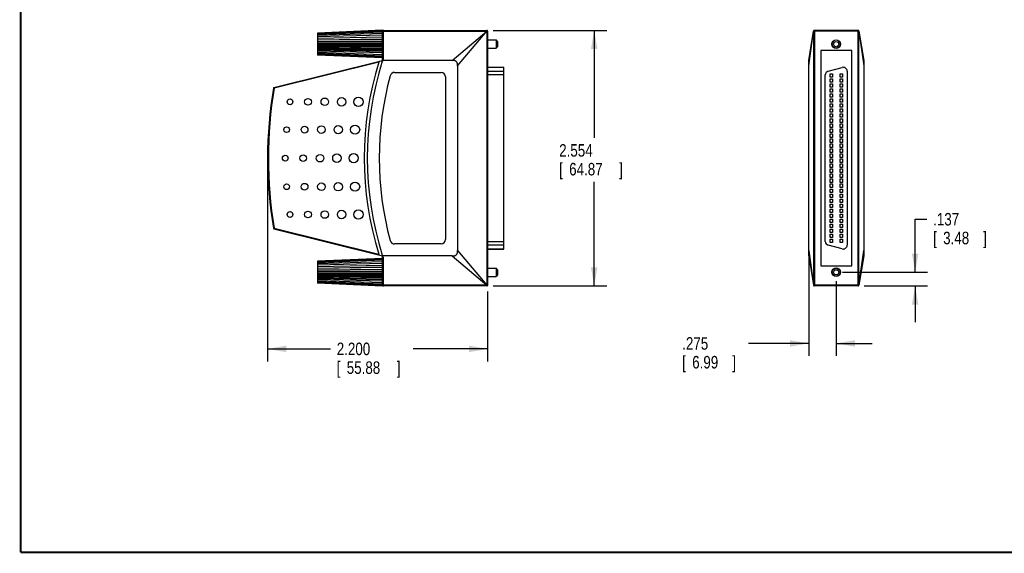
# Model space of a CAD drawing. Header units: inches. Extents: x 0.2 to 16.8, y 0.1 to 10.8.
# Tile 1 of 10: x 0.2 to 10.1, y 0.2 to 5.6. Entities that reach past the tile are written whole.
import ezdxf

# ---------------------------------------------------------------- set-up
doc = ezdxf.new("R2010")
doc.units = ezdxf.units.IN
doc.header["$LTSCALE"] = 0.935
doc.header["$MEASUREMENT"] = 0
doc.layers.get('0').update_dxf_attribs({"linetype": 'CONTINUOUS'})
doc.layers.add('DIMENSIONS', color=7, linetype='CONTINUOUS')
doc.styles.get("Standard").update_dxf_attribs({"font": 'txt', "width": 0.8})
doc.dimstyles.new('DIMSTYLE_1', dxfattribs={"dimtxt": 0.125, "dimasz": 0.1875, "dimexe": 0.18, "dimexo": 0.0625, "dimgap": 0.09, "dimtad": 0, "dimtih": 1, "dimtoh": 1, "dimdec": 3, "dimzin": 4, "dimdsep": 46, "dimtxsty": 'STANDARD', "dimblk": '_FILLED', "dimblk1": '_FILLED', "dimblk2": '_FILLED', "dimcen": 0.09, "dimadec": 0, "dimazin": 0, "dimtp": 0.01, "dimtm": 0.01, "dimtfac": 1, "dimtdec": 3, "dimtofl": 0, "dimtmove": 0, "dimatfit": 3, "dimldrblk": '_FILLED', "dimfxl": 1, "dimtolj": 1, "dimtzin": 4, "dimarcsym": 0})

# ---------------------------------------------------------------- blocks, each defined once
blk = doc.blocks.new('_FILLED')
at = {"color": 0, "linetype": 'BYBLOCK'}
blk.add_solid([(0, 0), (-1, 0.174), (-1, -0.174)], dxfattribs=at)
blk = doc.blocks.new('*D1')
at = {"layer": 'DIMENSIONS', "color": 2, "linetype": 'CONTINUOUS'}
for p, q in [((4.972, 5.473), (6.1073, 5.473)), ((5.9823, 5.473), (5.9823, 4.3986)), ((5.9823, 2.919), (5.9823, 3.9611)), ((4.972, 2.919), (6.1073, 2.919))]:
    blk.add_line(p, q, dxfattribs=at)
at = {"layer": 'DIMENSIONS', "color": 2, "linetype": 'CONTINUOUS', "xscale": 0.1875, "yscale": 0.1875, "zscale": 0.1875}
for p, rotation in [((5.9823, 5.473), 90), ((5.9823, 2.919), 270)]:
    blk.add_blockref('_FILLED', p, dxfattribs=dict(at, rotation=rotation))
at = {"layer": 'DIMENSIONS', "color": 2, "linetype": 'CONTINUOUS', "width": 0.8}
for s, p in [('2.554', (5.6323, 4.2111)), ('[', (5.6323, 4.0236)), ('64.87', (5.7323, 4.0236)), (']', (6.2323, 4.0236))]:
    blk.add_text(s, height=0.125, dxfattribs=at).set_placement(p)
blk = doc.blocks.new('*D2')
at = {"layer": 'DIMENSIONS', "color": 2, "linetype": 'CONTINUOUS'}
for p, q in [((2.7175, 4.1335), (2.7175, 2.1658)), ((4.9175, 2.8645), (4.9175, 2.1658)), ((2.7175, 2.2908), (3.3465, 2.2908)), ((4.9175, 2.2908), (4.1715, 2.2908))]:
    blk.add_line(p, q, dxfattribs=at)
at = {"layer": 'DIMENSIONS', "color": 2, "linetype": 'CONTINUOUS', "xscale": 0.1875, "yscale": 0.1875, "zscale": 0.1875, "rotation": 180}
blk.add_blockref('_FILLED', (2.7175, 2.2908), dxfattribs=at)
at = {"layer": 'DIMENSIONS', "color": 2, "linetype": 'CONTINUOUS', "xscale": 0.1875, "yscale": 0.1875, "zscale": 0.1875}
blk.add_blockref('_FILLED', (4.9175, 2.2908), dxfattribs=at)
at = {"layer": 'DIMENSIONS', "color": 2, "linetype": 'CONTINUOUS', "width": 0.8}
for s, p in [('2.200', (3.409, 2.2283)), ('[', (3.409, 2.0408)), ('55.88', (3.509, 2.0408)), (']', (4.009, 2.0408))]:
    blk.add_text(s, height=0.125, dxfattribs=at).set_placement(p)
blk = doc.blocks.new('*D3')
at = {"layer": 'DIMENSIONS', "color": 2, "linetype": 'CONTINUOUS'}
for p, q in [((8.1264, 3.2102), (8.1264, 2.2202)), ((8.4014, 2.9676), (8.4014, 2.2202)), ((8.1264, 2.3452), (7.5245, 2.3452)), ((8.4014, 2.3452), (8.7614, 2.3452))]:
    blk.add_line(p, q, dxfattribs=at)
at = {"layer": 'DIMENSIONS', "color": 2, "linetype": 'CONTINUOUS', "xscale": 0.1875, "yscale": 0.1875, "zscale": 0.1875}
blk.add_blockref('_FILLED', (8.1264, 2.3452), dxfattribs=at)
at = {"layer": 'DIMENSIONS', "color": 2, "linetype": 'CONTINUOUS', "xscale": 0.1875, "yscale": 0.1875, "zscale": 0.1875, "rotation": 180}
blk.add_blockref('_FILLED', (8.4014, 2.3452), dxfattribs=at)
at = {"layer": 'DIMENSIONS', "color": 2, "linetype": 'CONTINUOUS', "width": 0.8}
for s, p in [('.275', (6.862, 2.2827)), ('[', (6.862, 2.0952)), ('6.99', (6.962, 2.0952)), (']', (7.362, 2.0952))]:
    blk.add_text(s, height=0.125, dxfattribs=at).set_placement(p)
blk = doc.blocks.new('*D4')
at = {"layer": 'DIMENSIONS', "color": 2, "linetype": 'CONTINUOUS'}
for p, q in [((9.1903, 3.0561), (9.1903, 3.5861)), ((9.1903, 3.5861), (9.3078, 3.5861)), ((8.4639, 3.0561), (9.3153, 3.0561)), ((8.6822, 2.919), (9.3153, 2.919)), ((9.1903, 2.919), (9.1903, 2.559))]:
    blk.add_line(p, q, dxfattribs=at)
at = {"layer": 'DIMENSIONS', "color": 2, "linetype": 'CONTINUOUS', "xscale": 0.1875, "yscale": 0.1875, "zscale": 0.1875}
for p, rotation in [((9.1903, 3.0561), 270), ((9.1903, 2.919), 90)]:
    blk.add_blockref('_FILLED', p, dxfattribs=dict(at, rotation=rotation))
at = {"layer": 'DIMENSIONS', "color": 2, "linetype": 'CONTINUOUS', "width": 0.8}
for s, p in [('.137', (9.3703, 3.5236)), ('[', (9.3703, 3.3361)), ('3.48', (9.4703, 3.3361)), (']', (9.8703, 3.3361))]:
    blk.add_text(s, height=0.125, dxfattribs=at).set_placement(p)

msp = doc.modelspace()

# ---------------------------------------------------------------- linework, layer by layer
at = {"color": 7, "linetype": 'CONTINUOUS'}
for p, q in [((3.8675, 5.4742), (3.2175, 5.4459)), ((3.8675, 5.4721), (3.2175, 5.4442)), ((3.8675, 5.4658), (3.2175, 5.4393)), ((3.8675, 5.4556), (3.2175, 5.4312)), ((3.2175, 5.4459), (3.2175, 5.2259)), ((3.8675, 5.4418), (3.2175, 5.4202)), ((3.8675, 5.4248), (3.2175, 5.4066)), ((3.8675, 5.1648), (3.8675, 5.4742)), ((3.8755, 5.473), (4.9095, 5.473)), ((3.8775, 5.4663), (4.9096, 5.4663)), ((4.5638, 5.173), (4.9096, 5.4663)), ((4.6175, 5.1194), (4.9108, 5.4651)), ((4.9108, 5.4651), (4.9108, 2.9269)), ((4.9121, 5.4726), (4.9117, 5.4726)), ((4.9175, 5.465), (4.9175, 2.927)), ((8.1264, 5.173), (8.1753, 5.4663)), ((8.1264, 5.1194), (8.1753, 5.4651)), ((8.1753, 5.4651), (8.1753, 2.9269)), ((8.6197, 5.473), (8.1832, 5.473)), ((8.1832, 5.465), (8.1832, 2.927)), ((8.6197, 5.465), (8.1832, 5.465)), ((8.4014, 5.4742), (8.4005, 5.473)), ((8.4024, 5.473), (8.4014, 5.4742)), ((8.6197, 2.927), (8.6197, 5.465)), ((8.6276, 5.4663), (8.6764, 5.173)), ((8.6276, 2.9269), (8.6276, 5.4651)), ((8.6276, 5.4651), (8.6764, 5.1194)), ((3.2175, 5.3933), (3.8675, 5.408)), ((3.8675, 5.405), (3.2175, 5.3909)), ((3.2175, 5.3782), (3.8675, 5.389)), ((3.8675, 5.3832), (3.2175, 5.3735)), ((3.2175, 5.3618), (3.8675, 5.3684)), ((3.8675, 5.3599), (3.2175, 5.355)), ((3.2175, 5.3446), (3.8675, 5.3469)), ((3.8675, 5.3359), (3.2175, 5.3359)), ((3.2175, 5.3272), (3.8675, 5.325)), ((3.8675, 5.3119), (3.2175, 5.3168)), ((4.9175, 5.3769), (5.0025, 5.3769)), ((5.0025, 5.3769), (5.0025, 5.2949)), ((5.0175, 5.3619), (5.0025, 5.3769)), ((5.0175, 5.3619), (5.0175, 5.3099)), ((3.2175, 5.31), (3.8675, 5.3034)), ((3.8675, 5.2886), (3.2175, 5.2983)), ((3.2175, 5.2937), (3.8675, 5.2828)), ((3.8675, 5.2668), (3.2175, 5.2809)), ((3.2175, 5.2786), (3.8675, 5.2638)), ((3.8675, 5.247), (3.2175, 5.2652)), ((3.8675, 5.23), (3.2175, 5.2516)), ((3.8675, 5.2162), (3.2175, 5.2406)), ((3.8675, 5.206), (3.2175, 5.2325)), ((3.8675, 5.1998), (3.2175, 5.2276)), ((3.8675, 5.1977), (3.2175, 5.2259)), ((4.9175, 5.2949), (5.0025, 5.2949)), ((5.0175, 5.3099), (5.0025, 5.2949)), ((8.2464, 5.271), (8.2464, 3.121)), ((8.5564, 5.271), (8.2464, 5.271)), ((8.5564, 3.121), (8.5564, 5.271)), ((2.7817, 4.9023), (3.8675, 5.173)), ((3.8305, 5.1555), (2.7837, 4.8945)), ((3.8675, 5.1648), (3.8646, 5.1641)), ((4.5638, 5.173), (3.8675, 5.173)), ((4.6175, 5.1194), (4.6175, 3.2727)), ((8.1264, 3.219), (8.1264, 5.173)), ((8.6764, 5.173), (8.6764, 3.219)), ((3.9865, 5.053), (4.4515, 5.053)), ((4.9175, 5.104), (5.0788, 5.104)), ((5.0788, 5.1027), (4.9175, 5.1027)), ((4.9175, 5.0652), (5.0788, 5.0652)), ((5.0788, 5.0275), (4.9175, 5.0275)), ((5.0788, 3.288), (5.0788, 5.104)), ((8.2924, 3.3645), (8.2924, 5.0275)), ((8.3213, 5.0652), (8.4613, 5.1027)), ((8.3394, 5.004), (8.3394, 5.038)), ((8.3394, 5.038), (8.3634, 5.038)), ((8.3634, 5.038), (8.3634, 5.004)), ((8.4394, 5.004), (8.4394, 5.038)), ((8.4394, 5.038), (8.4634, 5.038)), ((8.4634, 5.038), (8.4634, 5.004)), ((8.5104, 5.065), (8.5104, 3.327)), ((4.4975, 5.007), (4.4975, 3.385)), ((8.3634, 5.004), (8.3394, 5.004)), ((8.3394, 4.954), (8.3394, 4.988)), ((8.3394, 4.988), (8.3634, 4.988)), ((8.3634, 4.954), (8.3394, 4.954)), ((8.3394, 4.904), (8.3394, 4.938)), ((8.3394, 4.938), (8.3634, 4.938)), ((8.3634, 4.988), (8.3634, 4.954)), ((8.3634, 4.938), (8.3634, 4.904)), ((8.4634, 5.004), (8.4394, 5.004)), ((8.4394, 4.954), (8.4394, 4.988)), ((8.4394, 4.988), (8.4634, 4.988)), ((8.4634, 4.954), (8.4394, 4.954)), ((8.4394, 4.904), (8.4394, 4.938)), ((8.4394, 4.938), (8.4634, 4.938)), ((8.4634, 4.988), (8.4634, 4.954)), ((8.4634, 4.938), (8.4634, 4.904)), ((2.7837, 4.8945), (2.7758, 4.8959)), ((2.7837, 4.8945), (2.7817, 4.9023)), ((8.3634, 4.904), (8.3394, 4.904)), ((8.3394, 4.854), (8.3394, 4.888)), ((8.3394, 4.888), (8.3634, 4.888)), ((8.3634, 4.854), (8.3394, 4.854)), ((8.3394, 4.804), (8.3394, 4.838)), ((8.3394, 4.838), (8.3634, 4.838)), ((8.3634, 4.888), (8.3634, 4.854)), ((8.3634, 4.838), (8.3634, 4.804)), ((8.4634, 4.904), (8.4394, 4.904)), ((8.4394, 4.854), (8.4394, 4.888)), ((8.4394, 4.888), (8.4634, 4.888)), ((8.4634, 4.854), (8.4394, 4.854)), ((8.4394, 4.804), (8.4394, 4.838)), ((8.4394, 4.838), (8.4634, 4.838)), ((8.4634, 4.888), (8.4634, 4.854)), ((8.4634, 4.838), (8.4634, 4.804)), ((8.3634, 4.804), (8.3394, 4.804)), ((8.3394, 4.754), (8.3394, 4.788)), ((8.3394, 4.788), (8.3634, 4.788)), ((8.3634, 4.754), (8.3394, 4.754)), ((8.3394, 4.704), (8.3394, 4.738)), ((8.3394, 4.738), (8.3634, 4.738)), ((8.3634, 4.788), (8.3634, 4.754)), ((8.3634, 4.738), (8.3634, 4.704)), ((8.4634, 4.804), (8.4394, 4.804)), ((8.4394, 4.754), (8.4394, 4.788)), ((8.4394, 4.788), (8.4634, 4.788)), ((8.4634, 4.754), (8.4394, 4.754)), ((8.4394, 4.704), (8.4394, 4.738)), ((8.4394, 4.738), (8.4634, 4.738)), ((8.4634, 4.788), (8.4634, 4.754)), ((8.4634, 4.738), (8.4634, 4.704)), ((8.3634, 4.704), (8.3394, 4.704)), ((8.3394, 4.654), (8.3394, 4.688)), ((8.3394, 4.688), (8.3634, 4.688)), ((8.3634, 4.654), (8.3394, 4.654)), ((8.3394, 4.604), (8.3394, 4.638)), ((8.3394, 4.638), (8.3634, 4.638)), ((8.3634, 4.688), (8.3634, 4.654)), ((8.3634, 4.638), (8.3634, 4.604)), ((8.4634, 4.704), (8.4394, 4.704)), ((8.4394, 4.654), (8.4394, 4.688)), ((8.4394, 4.688), (8.4634, 4.688)), ((8.4634, 4.654), (8.4394, 4.654)), ((8.4394, 4.604), (8.4394, 4.638)), ((8.4394, 4.638), (8.4634, 4.638)), ((8.4634, 4.688), (8.4634, 4.654)), ((8.4634, 4.638), (8.4634, 4.604)), ((8.3634, 4.604), (8.3394, 4.604)), ((8.3394, 4.554), (8.3394, 4.588)), ((8.3394, 4.588), (8.3634, 4.588)), ((8.3634, 4.554), (8.3394, 4.554)), ((8.3394, 4.504), (8.3394, 4.538)), ((8.3394, 4.538), (8.3634, 4.538)), ((8.3634, 4.588), (8.3634, 4.554)), ((8.3634, 4.538), (8.3634, 4.504)), ((8.4634, 4.604), (8.4394, 4.604)), ((8.4394, 4.554), (8.4394, 4.588)), ((8.4394, 4.588), (8.4634, 4.588)), ((8.4634, 4.554), (8.4394, 4.554)), ((8.4394, 4.504), (8.4394, 4.538)), ((8.4394, 4.538), (8.4634, 4.538)), ((8.4634, 4.588), (8.4634, 4.554)), ((8.4634, 4.538), (8.4634, 4.504)), ((8.3634, 4.504), (8.3394, 4.504)), ((8.3394, 4.454), (8.3394, 4.488)), ((8.3394, 4.488), (8.3634, 4.488)), ((8.3634, 4.454), (8.3394, 4.454)), ((8.3394, 4.404), (8.3394, 4.438)), ((8.3394, 4.438), (8.3634, 4.438)), ((8.3634, 4.488), (8.3634, 4.454)), ((8.3634, 4.438), (8.3634, 4.404)), ((8.4634, 4.504), (8.4394, 4.504)), ((8.4394, 4.454), (8.4394, 4.488)), ((8.4394, 4.488), (8.4634, 4.488)), ((8.4634, 4.454), (8.4394, 4.454)), ((8.4394, 4.404), (8.4394, 4.438)), ((8.4394, 4.438), (8.4634, 4.438)), ((8.4634, 4.488), (8.4634, 4.454)), ((8.4634, 4.438), (8.4634, 4.404)), ((8.3634, 4.404), (8.3394, 4.404)), ((8.3394, 4.354), (8.3394, 4.388)), ((8.3394, 4.388), (8.3634, 4.388)), ((8.3634, 4.354), (8.3394, 4.354)), ((8.3394, 4.304), (8.3394, 4.338)), ((8.3394, 4.338), (8.3634, 4.338)), ((8.3634, 4.388), (8.3634, 4.354)), ((8.3634, 4.338), (8.3634, 4.304)), ((8.4634, 4.404), (8.4394, 4.404)), ((8.4394, 4.354), (8.4394, 4.388)), ((8.4394, 4.388), (8.4634, 4.388)), ((8.4634, 4.354), (8.4394, 4.354)), ((8.4394, 4.304), (8.4394, 4.338)), ((8.4394, 4.338), (8.4634, 4.338)), ((8.4634, 4.388), (8.4634, 4.354)), ((8.4634, 4.338), (8.4634, 4.304)), ((8.3634, 4.304), (8.3394, 4.304)), ((8.3394, 4.254), (8.3394, 4.288)), ((8.3394, 4.288), (8.3634, 4.288)), ((8.3634, 4.254), (8.3394, 4.254)), ((8.3394, 4.204), (8.3394, 4.238)), ((8.3394, 4.238), (8.3634, 4.238)), ((8.3634, 4.288), (8.3634, 4.254)), ((8.3634, 4.238), (8.3634, 4.204)), ((8.4634, 4.304), (8.4394, 4.304)), ((8.4394, 4.254), (8.4394, 4.288)), ((8.4394, 4.288), (8.4634, 4.288)), ((8.4634, 4.254), (8.4394, 4.254)), ((8.4394, 4.204), (8.4394, 4.238)), ((8.4394, 4.238), (8.4634, 4.238)), ((8.4634, 4.288), (8.4634, 4.254)), ((8.4634, 4.238), (8.4634, 4.204)), ((8.3634, 4.204), (8.3394, 4.204)), ((8.3394, 4.154), (8.3394, 4.188)), ((8.3394, 4.188), (8.3634, 4.188)), ((8.3634, 4.154), (8.3394, 4.154)), ((8.3394, 4.104), (8.3394, 4.138)), ((8.3394, 4.138), (8.3634, 4.138)), ((8.3634, 4.188), (8.3634, 4.154)), ((8.3634, 4.138), (8.3634, 4.104)), ((8.4634, 4.204), (8.4394, 4.204)), ((8.4394, 4.188), (8.4634, 4.188)), ((8.4394, 4.154), (8.4394, 4.188)), ((8.4634, 4.154), (8.4394, 4.154)), ((8.4394, 4.138), (8.4634, 4.138)), ((8.4394, 4.104), (8.4394, 4.138)), ((8.4634, 4.188), (8.4634, 4.154)), ((8.4634, 4.138), (8.4634, 4.104)), ((8.3634, 4.104), (8.3394, 4.104)), ((8.3394, 4.088), (8.3634, 4.088)), ((8.3394, 4.054), (8.3394, 4.088)), ((8.3634, 4.054), (8.3394, 4.054)), ((8.3394, 4.038), (8.3634, 4.038)), ((8.3394, 4.004), (8.3394, 4.038)), ((8.3634, 4.088), (8.3634, 4.054)), ((8.3634, 4.038), (8.3634, 4.004)), ((8.4634, 4.104), (8.4394, 4.104)), ((8.4394, 4.088), (8.4634, 4.088)), ((8.4394, 4.054), (8.4394, 4.088)), ((8.4634, 4.054), (8.4394, 4.054)), ((8.4394, 4.038), (8.4634, 4.038)), ((8.4394, 4.004), (8.4394, 4.038)), ((8.4634, 4.088), (8.4634, 4.054)), ((8.4634, 4.038), (8.4634, 4.004)), ((8.3634, 4.004), (8.3394, 4.004)), ((8.3394, 3.988), (8.3634, 3.988)), ((8.3394, 3.954), (8.3394, 3.988)), ((8.3634, 3.954), (8.3394, 3.954)), ((8.3394, 3.938), (8.3634, 3.938)), ((8.3394, 3.904), (8.3394, 3.938)), ((8.3634, 3.988), (8.3634, 3.954)), ((8.3634, 3.938), (8.3634, 3.904)), ((8.4634, 4.004), (8.4394, 4.004)), ((8.4394, 3.988), (8.4634, 3.988)), ((8.4394, 3.954), (8.4394, 3.988)), ((8.4634, 3.954), (8.4394, 3.954)), ((8.4394, 3.938), (8.4634, 3.938)), ((8.4394, 3.904), (8.4394, 3.938)), ((8.4634, 3.988), (8.4634, 3.954)), ((8.4634, 3.938), (8.4634, 3.904)), ((8.3634, 3.904), (8.3394, 3.904)), ((8.3394, 3.888), (8.3634, 3.888)), ((8.3394, 3.854), (8.3394, 3.888)), ((8.3634, 3.854), (8.3394, 3.854)), ((8.3634, 3.888), (8.3634, 3.854)), ((8.4634, 3.904), (8.4394, 3.904)), ((8.4394, 3.888), (8.4634, 3.888)), ((8.4394, 3.854), (8.4394, 3.888)), ((8.4634, 3.854), (8.4394, 3.854)), ((8.4634, 3.888), (8.4634, 3.854)), ((8.3394, 3.838), (8.3634, 3.838)), ((8.3394, 3.804), (8.3394, 3.838)), ((8.3634, 3.804), (8.3394, 3.804)), ((8.3394, 3.788), (8.3634, 3.788)), ((8.3394, 3.754), (8.3394, 3.788)), ((8.3634, 3.754), (8.3394, 3.754)), ((8.3634, 3.838), (8.3634, 3.804)), ((8.3634, 3.788), (8.3634, 3.754)), ((8.4394, 3.838), (8.4634, 3.838)), ((8.4394, 3.804), (8.4394, 3.838)), ((8.4634, 3.804), (8.4394, 3.804)), ((8.4394, 3.788), (8.4634, 3.788)), ((8.4394, 3.754), (8.4394, 3.788)), ((8.4634, 3.754), (8.4394, 3.754)), ((8.4634, 3.838), (8.4634, 3.804)), ((8.4634, 3.788), (8.4634, 3.754)), ((8.3394, 3.738), (8.3634, 3.738)), ((8.3394, 3.704), (8.3394, 3.738)), ((8.3634, 3.704), (8.3394, 3.704)), ((8.3394, 3.688), (8.3634, 3.688)), ((8.3394, 3.654), (8.3394, 3.688)), ((8.3634, 3.654), (8.3394, 3.654)), ((8.3634, 3.738), (8.3634, 3.704)), ((8.3634, 3.688), (8.3634, 3.654)), ((8.4394, 3.738), (8.4634, 3.738)), ((8.4394, 3.704), (8.4394, 3.738)), ((8.4634, 3.704), (8.4394, 3.704)), ((8.4394, 3.688), (8.4634, 3.688)), ((8.4394, 3.654), (8.4394, 3.688)), ((8.4634, 3.654), (8.4394, 3.654)), ((8.4634, 3.738), (8.4634, 3.704)), ((8.4634, 3.688), (8.4634, 3.654)), ((8.3394, 3.638), (8.3634, 3.638)), ((8.3394, 3.604), (8.3394, 3.638)), ((8.3634, 3.604), (8.3394, 3.604)), ((8.3394, 3.588), (8.3634, 3.588)), ((8.3394, 3.554), (8.3394, 3.588)), ((8.3634, 3.554), (8.3394, 3.554)), ((8.3634, 3.638), (8.3634, 3.604)), ((8.3634, 3.588), (8.3634, 3.554)), ((8.4394, 3.638), (8.4634, 3.638)), ((8.4394, 3.604), (8.4394, 3.638)), ((8.4634, 3.604), (8.4394, 3.604)), ((8.4394, 3.588), (8.4634, 3.588)), ((8.4394, 3.554), (8.4394, 3.588)), ((8.4634, 3.554), (8.4394, 3.554)), ((8.4634, 3.638), (8.4634, 3.604)), ((8.4634, 3.588), (8.4634, 3.554)), ((2.7837, 3.4975), (2.7758, 3.4962)), ((2.7837, 3.4975), (2.7817, 3.4897)), ((2.7817, 3.4897), (3.8675, 3.219)), ((2.7837, 3.4975), (3.8305, 3.2365)), ((8.3394, 3.538), (8.3634, 3.538)), ((8.3394, 3.504), (8.3394, 3.538)), ((8.3634, 3.504), (8.3394, 3.504)), ((8.3394, 3.488), (8.3634, 3.488)), ((8.3394, 3.454), (8.3394, 3.488)), ((8.3634, 3.454), (8.3394, 3.454)), ((8.3634, 3.538), (8.3634, 3.504)), ((8.3634, 3.488), (8.3634, 3.454)), ((8.4394, 3.538), (8.4634, 3.538)), ((8.4394, 3.504), (8.4394, 3.538)), ((8.4634, 3.504), (8.4394, 3.504)), ((8.4394, 3.488), (8.4634, 3.488)), ((8.4394, 3.454), (8.4394, 3.488)), ((8.4634, 3.454), (8.4394, 3.454)), ((8.4634, 3.538), (8.4634, 3.504)), ((8.4634, 3.488), (8.4634, 3.454)), ((4.9175, 3.3645), (5.0788, 3.3645)), ((8.3394, 3.438), (8.3634, 3.438)), ((8.3394, 3.404), (8.3394, 3.438)), ((8.3634, 3.404), (8.3394, 3.404)), ((8.3394, 3.388), (8.3634, 3.388)), ((8.3394, 3.354), (8.3394, 3.388)), ((8.3634, 3.354), (8.3394, 3.354)), ((8.3634, 3.438), (8.3634, 3.404)), ((8.3634, 3.388), (8.3634, 3.354)), ((8.4394, 3.438), (8.4634, 3.438)), ((8.4394, 3.404), (8.4394, 3.438)), ((8.4634, 3.404), (8.4394, 3.404)), ((8.4394, 3.388), (8.4634, 3.388)), ((8.4394, 3.354), (8.4394, 3.388)), ((8.4634, 3.354), (8.4394, 3.354)), ((8.4634, 3.438), (8.4634, 3.404)), ((8.4634, 3.388), (8.4634, 3.354)), ((4.4515, 3.339), (3.9865, 3.339)), ((4.6175, 3.2727), (4.9108, 2.9269)), ((5.0788, 3.3269), (4.9175, 3.3269)), ((4.9175, 3.2894), (5.0788, 3.2894)), ((4.9175, 3.288), (5.0788, 3.288)), ((8.1264, 3.2727), (8.1753, 2.9269)), ((8.4613, 3.2894), (8.3213, 3.3269)), ((8.6276, 2.9269), (8.6764, 3.2727)), ((3.8675, 3.1944), (3.2175, 3.1661)), ((3.8675, 3.1923), (3.2175, 3.1645)), ((3.8675, 3.186), (3.2175, 3.1595)), ((3.8675, 3.1759), (3.2175, 3.1514)), ((3.2175, 3.1661), (3.2175, 2.9461)), ((3.8675, 3.162), (3.2175, 3.1404)), ((3.8646, 3.228), (3.8675, 3.2273)), ((3.8675, 2.9179), (3.8675, 3.2273)), ((4.5638, 3.219), (3.8675, 3.219)), ((4.5638, 3.219), (4.9096, 2.9257)), ((8.1264, 3.219), (8.1753, 2.9257)), ((8.6764, 3.219), (8.6276, 2.9257)), ((3.8675, 3.145), (3.2175, 3.1268)), ((3.2175, 3.1135), (3.8675, 3.1282)), ((3.8675, 3.1253), (3.2175, 3.1111)), ((3.2175, 3.0984), (3.8675, 3.1092)), ((3.8675, 3.1034), (3.2175, 3.0938)), ((3.2175, 3.082), (3.8675, 3.0887)), ((3.8675, 3.0801), (3.2175, 3.0752)), ((3.2175, 3.0648), (3.8675, 3.0671)), ((3.8675, 3.0561), (3.2175, 3.0561)), ((4.9175, 3.0971), (5.0025, 3.0971)), ((5.0175, 3.0821), (5.0025, 3.0971)), ((5.0025, 3.0971), (5.0025, 3.0151)), ((5.0175, 3.0821), (5.0175, 3.0301)), ((8.2464, 3.121), (8.5564, 3.121)), ((3.2175, 3.0474), (3.8675, 3.0452)), ((3.8675, 3.0321), (3.2175, 3.037)), ((3.2175, 3.0303), (3.8675, 3.0236)), ((3.8675, 3.0089), (3.2175, 3.0185)), ((3.2175, 3.0139), (3.8675, 3.003)), ((3.8675, 2.987), (3.2175, 3.0011)), ((3.2175, 2.9988), (3.8675, 2.9841)), ((3.8675, 2.9673), (3.2175, 2.9854)), ((3.8675, 2.9502), (3.2175, 2.9719)), ((3.8675, 2.9364), (3.2175, 2.9609)), ((3.8675, 2.9262), (3.2175, 2.9528)), ((4.9175, 3.0151), (5.0025, 3.0151)), ((5.0175, 3.0301), (5.0025, 3.0151)), ((3.8675, 2.92), (3.2175, 2.9478)), ((3.8675, 2.9179), (3.2175, 2.9461)), ((4.9095, 2.919), (3.8755, 2.919)), ((4.9096, 2.9257), (3.8775, 2.9257)), ((4.9171, 2.9245), (4.9171, 2.9248)), ((8.6197, 2.927), (8.1832, 2.927)), ((8.6197, 2.919), (8.1832, 2.919)), ((8.4005, 2.919), (8.4014, 2.9179)), ((8.4014, 2.9179), (8.4024, 2.919))]:
    msp.add_line(p, q, dxfattribs=at)
at = {"color": 7, "linetype": 'CONTINUOUS', "const_width": 0.02}
for points in [[(0.25, 10.7586), (0.25, 0.2586)], [(0.25, 0.2586), (16.75, 0.2586)]]:
    msp.add_lwpolyline(points, dxfattribs=at)
at = {"color": 7, "linetype": 'CONTINUOUS'}
for centre, radius in [((8.4014, 5.3359), 0.043), ((8.4014, 5.3359), 0.041), ((8.4014, 5.3359), 0.026), ((2.942, 4.759), 0.0286), ((3.1215, 4.759), 0.0336), ((3.2896, 4.759), 0.0379), ((3.4577, 4.759), 0.042), ((3.6258, 4.759), 0.0462), ((3.592, 4.481), 0.0462), ((2.9082, 4.481), 0.0286), ((3.0877, 4.481), 0.0336), ((3.2558, 4.481), 0.0379), ((3.4239, 4.481), 0.042), ((3.2422, 4.196), 0.0379), ((3.4103, 4.196), 0.042), ((3.5784, 4.196), 0.0462), ((2.8946, 4.196), 0.0286), ((3.0741, 4.196), 0.0336), ((2.9082, 3.911), 0.0286), ((3.0877, 3.911), 0.0336), ((3.2558, 3.911), 0.0379), ((3.4239, 3.911), 0.042), ((3.592, 3.911), 0.0462), ((2.942, 3.633), 0.0286), ((3.1215, 3.633), 0.0336), ((3.2896, 3.633), 0.0379), ((3.4577, 3.633), 0.042), ((3.6258, 3.633), 0.0462), ((8.4014, 3.0561), 0.043), ((8.4014, 3.0561), 0.041), ((8.4014, 3.0561), 0.026)]:
    msp.add_circle(centre, radius, dxfattribs=at)
for centre, radius, start, end in [((3.8755, 5.465), 0.008, 90, 180), ((4.9095, 5.465), 0.008, 0, 90), ((8.1832, 5.465), 0.008, 90, 108.48515), ((8.6197, 5.465), 0.008, 71.51485, 90), ((6.8969, 4.196), 3.213, 162.62421, 197.37579), ((6.8969, 4.196), 3.183, 162.29432, 197.70568), ((3.9865, 5.007), 0.046, 90, 165.01731), ((4.4515, 5.007), 0.046, 0, 90), ((8.3314, 5.0275), 0.039, 105, 180), ((8.4714, 5.065), 0.039, 0, 105), ((7.0169, 4.196), 3.183, 165.01731, 194.98269), ((6.9495, 4.196), 4.232, 170.48127, 189.51873), ((6.9495, 4.196), 4.224, 170.48127, 189.51873), ((2.7837, 4.8945), 0.008, 104, 170.48127), ((2.7837, 3.4975), 0.008, 189.51873, 256), ((3.9865, 3.385), 0.046, 194.98269, 270), ((4.4515, 3.385), 0.046, 270, 360), ((8.3314, 3.3645), 0.039, 180, 255), ((8.4714, 3.327), 0.039, 255, 360), ((3.8755, 2.927), 0.008, 180, 270), ((4.9095, 2.927), 0.008, 270, 360), ((8.1832, 2.927), 0.008, 189.46232, 270), ((8.6197, 2.927), 0.008, 270, 350.53768)]:
    msp.add_arc(centre, radius, start, end, dxfattribs=at)
for points, knots in [([(3.8675, 5.173), (3.8698, 5.1765), (3.8736, 5.1833), (3.877, 5.1938), (3.8777, 5.2039), (3.8775, 5.2139), (3.8775, 5.2246), (3.8775, 5.2361), (3.8775, 5.2485), (3.8775, 5.2618), (3.8775, 5.2762), (3.8775, 5.2917), (3.8775, 5.3083), (3.8775, 5.3263), (3.8775, 5.3456), (3.8775, 5.3664), (3.8775, 5.3889), (3.8775, 5.413), (3.8775, 5.439), (3.8775, 5.457), (3.8775, 5.4663)], [0, 0, 0, 0, 0.042194, 0.078811, 0.111019, 0.144442, 0.180513, 0.219381, 0.261248, 0.306342, 0.35491, 0.40722, 0.463557, 0.524233, 0.589581, 0.65996, 0.735758, 0.817392, 0.905311, 1, 1, 1, 1]), ([(3.8775, 5.4663), (3.8767, 5.4671), (3.8752, 5.4684), (3.873, 5.4702), (3.8716, 5.4712), (3.871, 5.4716)], [0, 0, 0, 0, 0.390475, 0.725347, 1, 1, 1, 1]), ([(4.9096, 5.4663), (4.9094, 5.467), (4.9091, 5.4682), (4.909, 5.4699), (4.9091, 5.4712), (4.9098, 5.4721), (4.9104, 5.4724), (4.9108, 5.4725)], [0, 0, 0, 0, 0.304711, 0.5417, 0.716507, 0.855196, 1, 1, 1, 1]), ([(4.914, 5.4717), (4.9137, 5.4713), (4.9131, 5.4703), (4.9123, 5.4688), (4.9116, 5.4671), (4.9111, 5.4658), (4.9108, 5.4651)], [0, 0, 0, 0, 0.207126, 0.444363, 0.708887, 1, 1, 1, 1]), ([(8.1757, 5.4685), (8.1756, 5.468), (8.1755, 5.4673), (8.1754, 5.4666), (8.1754, 5.4663)], [0, 0, 0, 0, 0.643891, 1, 1, 1, 1]), ([(8.1766, 5.4717), (8.1764, 5.4713), (8.1761, 5.4703), (8.1758, 5.4693), (8.1757, 5.4686), (8.1757, 5.4685)], [0, 0, 0, 0, 0.412071, 0.889986, 1, 1, 1, 1]), ([(8.1807, 5.4726), (8.1803, 5.4726), (8.1796, 5.4726), (8.1786, 5.4725), (8.1775, 5.4722), (8.1768, 5.4719), (8.1766, 5.4717)], [0, 0, 0, 0, 0.242977, 0.498346, 0.758925, 1, 1, 1, 1]), ([(8.1832, 5.465), (8.1823, 5.4659), (8.1807, 5.4676), (8.1785, 5.4698), (8.1771, 5.4711), (8.1766, 5.4717)], [0, 0, 0, 0, 0.4085, 0.746147, 1, 1, 1, 1]), ([(8.6263, 5.4717), (8.6258, 5.4711), (8.6244, 5.4698), (8.6222, 5.4676), (8.6206, 5.4659), (8.6197, 5.465)], [0, 0, 0, 0, 0.253853, 0.5915, 1, 1, 1, 1]), ([(8.6222, 5.4726), (8.6225, 5.4726), (8.6233, 5.4726), (8.6243, 5.4725), (8.6254, 5.4722), (8.626, 5.4719), (8.6263, 5.4717)], [0, 0, 0, 0, 0.242977, 0.498346, 0.758925, 1, 1, 1, 1]), ([(8.6272, 5.4685), (8.6272, 5.4687), (8.6271, 5.4693), (8.6268, 5.4703), (8.6265, 5.4713), (8.6263, 5.4717)], [0, 0, 0, 0, 0.099527, 0.583074, 1, 1, 1, 1]), ([(3.8305, 5.1555), (3.8308, 5.1565), (3.8313, 5.1582), (3.8321, 5.1607), (3.833, 5.1628), (3.8342, 5.1644), (3.8354, 5.165), (3.8359, 5.1651)], [0, 0, 0, 0, 0.253722, 0.485568, 0.683246, 0.847172, 1, 1, 1, 1]), ([(3.8649, 5.1724), (3.8652, 5.1724), (3.8659, 5.1726), (3.8663, 5.1721), (3.8665, 5.1719)], [0, 0, 0, 0, 0.581389, 1, 1, 1, 1]), ([(3.8665, 5.1708), (3.8664, 5.1702), (3.8662, 5.1689), (3.8657, 5.1675), (3.8655, 5.1668)], [0, 0, 0, 0, 0.427422, 1, 1, 1, 1]), ([(4.6175, 5.1194), (4.6175, 5.1233), (4.6172, 5.1308), (4.6153, 5.1412), (4.6121, 5.1501), (4.6076, 5.1573), (4.6018, 5.1631), (4.5946, 5.1676), (4.5857, 5.1708), (4.5753, 5.1727), (4.5678, 5.173), (4.5638, 5.173)], [0, 0, 0, 0, 0.135266, 0.255444, 0.361464, 0.455472, 0.544528, 0.638536, 0.744556, 0.864734, 1, 1, 1, 1]), ([(4.5638, 3.219), (4.5678, 3.219), (4.5753, 3.2194), (4.5857, 3.2212), (4.5946, 3.2245), (4.6018, 3.229), (4.6076, 3.2347), (4.6121, 3.242), (4.6153, 3.2508), (4.6172, 3.2613), (4.6175, 3.2687), (4.6175, 3.2727)], [0, 0, 0, 0, 0.135266, 0.255444, 0.361464, 0.455472, 0.544528, 0.638536, 0.744556, 0.864734, 1, 1, 1, 1]), ([(3.8359, 3.2269), (3.8354, 3.227), (3.8342, 3.2276), (3.833, 3.2292), (3.8321, 3.2313), (3.8313, 3.2338), (3.8308, 3.2356), (3.8305, 3.2365)], [0, 0, 0, 0, 0.15283, 0.316758, 0.514436, 0.74628, 1, 1, 1, 1]), ([(3.8655, 3.2253), (3.8657, 3.2245), (3.8662, 3.2232), (3.8664, 3.2219), (3.8665, 3.2213)], [0, 0, 0, 0, 0.572597, 1, 1, 1, 1]), ([(3.8665, 3.2213), (3.8666, 3.2209), (3.8666, 3.2202), (3.8661, 3.2197), (3.8659, 3.2196)], [0, 0, 0, 0, 0.597899, 1, 1, 1, 1]), ([(3.8775, 2.9257), (3.8775, 2.935), (3.8775, 2.953), (3.8775, 2.979), (3.8775, 3.0032), (3.8775, 3.0256), (3.8775, 3.0464), (3.8775, 3.0658), (3.8775, 3.0837), (3.8775, 3.1004), (3.8775, 3.1158), (3.8775, 3.1302), (3.8775, 3.1436), (3.8775, 3.1559), (3.8775, 3.1674), (3.8775, 3.1781), (3.8776, 3.1881), (3.877, 3.1982), (3.8736, 3.2087), (3.8698, 3.2155), (3.8675, 3.219)], [0, 0, 0, 0, 0.094682, 0.182593, 0.264219, 0.340009, 0.41038, 0.475719, 0.536387, 0.592717, 0.645018, 0.693579, 0.738666, 0.780527, 0.819388, 0.855454, 0.888876, 0.921108, 0.957761, 1, 1, 1, 1]), ([(3.871, 2.9204), (3.8716, 2.9209), (3.873, 2.9219), (3.8752, 2.9237), (3.8767, 2.925), (3.8775, 2.9257)], [0, 0, 0, 0, 0.274653, 0.609525, 1, 1, 1, 1]), ([(4.9162, 2.9226), (4.9158, 2.9229), (4.9148, 2.9234), (4.9133, 2.9242), (4.9115, 2.925), (4.9103, 2.9255), (4.9096, 2.9257)], [0, 0, 0, 0, 0.207126, 0.444363, 0.708887, 1, 1, 1, 1]), ([(4.9108, 2.9269), (4.9115, 2.9271), (4.9127, 2.9274), (4.9144, 2.9276), (4.9157, 2.9274), (4.9166, 2.9267), (4.9169, 2.9261), (4.9169, 2.9258)], [0, 0, 0, 0, 0.304711, 0.5417, 0.716507, 0.855196, 1, 1, 1, 1]), ([(8.1753, 2.9269), (8.1755, 2.9271), (8.176, 2.9275), (8.1767, 2.9275), (8.177, 2.9275)], [0, 0, 0, 0, 0.437867, 1, 1, 1, 1]), ([(8.1807, 2.9245), (8.1803, 2.9245), (8.1796, 2.9245), (8.1785, 2.9241), (8.1775, 2.9234), (8.1768, 2.9229), (8.1766, 2.9226)], [0, 0, 0, 0, 0.222748, 0.468019, 0.735597, 1, 1, 1, 1]), ([(8.1782, 2.9273), (8.1786, 2.9271), (8.1794, 2.9268), (8.1804, 2.9258), (8.1806, 2.9249), (8.1807, 2.9245)], [0, 0, 0, 0, 0.331186, 0.655378, 1, 1, 1, 1]), ([(8.1807, 2.9245), (8.181, 2.9248), (8.1815, 2.9253), (8.1824, 2.9262), (8.1829, 2.9267), (8.1832, 2.927)], [0, 0, 0, 0, 0.322888, 0.658238, 1, 1, 1, 1]), ([(8.6222, 2.9245), (8.6219, 2.9248), (8.6214, 2.9253), (8.6205, 2.9262), (8.62, 2.9267), (8.6197, 2.927)], [0, 0, 0, 0, 0.322888, 0.658238, 1, 1, 1, 1]), ([(8.6247, 2.9273), (8.6243, 2.9271), (8.6235, 2.9268), (8.6225, 2.9258), (8.6223, 2.9249), (8.6222, 2.9245)], [0, 0, 0, 0, 0.331186, 0.655378, 1, 1, 1, 1]), ([(8.6222, 2.9245), (8.6225, 2.9245), (8.6233, 2.9245), (8.6244, 2.9241), (8.6254, 2.9234), (8.626, 2.9229), (8.6263, 2.9226)], [0, 0, 0, 0, 0.222748, 0.468019, 0.735597, 1, 1, 1, 1]), ([(8.6276, 2.9269), (8.6274, 2.9271), (8.6269, 2.9275), (8.6262, 2.9275), (8.6259, 2.9275)], [0, 0, 0, 0, 0.437867, 1, 1, 1, 1])]:
    msp.add_open_spline(points, degree=3, knots=knots, dxfattribs=at)
for points in [[(4.9108, 5.4725), (4.9111, 5.4725), (4.9114, 5.4726), (4.9117, 5.4726)], [(8.1754, 5.4663), (8.1754, 5.4659), (8.1754, 5.4655), (8.1753, 5.4651)], [(8.6274, 5.4671), (8.6273, 5.4676), (8.6273, 5.4681), (8.6272, 5.4685)], [(8.6276, 5.4651), (8.6275, 5.4658), (8.6275, 5.4665), (8.6274, 5.4671)], [(3.8655, 5.1668), (3.8652, 5.1659), (3.8649, 5.165), (3.8646, 5.1641)], [(3.8665, 5.1719), (3.8666, 5.1715), (3.8666, 5.1711), (3.8665, 5.1708)], [(3.8646, 3.228), (3.8649, 3.2271), (3.8652, 3.2262), (3.8655, 3.2253)], [(3.8659, 3.2196), (3.8656, 3.2195), (3.8652, 3.2196), (3.8649, 3.2197)], [(4.9169, 2.9258), (4.917, 2.9255), (4.9171, 2.9251), (4.9171, 2.9248)], [(8.177, 2.9275), (8.1774, 2.9275), (8.1778, 2.9274), (8.1782, 2.9273)], [(8.6259, 2.9275), (8.6255, 2.9275), (8.6251, 2.9274), (8.6247, 2.9273)]]:
    msp.add_open_spline(points, degree=3, dxfattribs=at)

# ---------------------------------------------------------------- dimensions: what is measured, and where the dimension line sits
at = {"layer": 'DIMENSIONS', "color": 2, "linetype": 'CONTINUOUS'}
for base, p1, p2, angle, picture, middle in [((5.9823, 2.919), (4.972, 5.473), (4.972, 2.919), 270, '*D1', (5.9823, 4.1799)), ((2.7175, 2.2908), (4.9175, 2.8645), (2.7175, 4.1335), 180, '*D2', (3.759, 2.1971)), ((9.1903, 3.0561), (8.6822, 2.919), (8.4639, 3.0561), 90, '*D4', (9.6703, 3.4923))]:
    dim = msp.add_linear_dim(base=base, p1=p1, p2=p2, angle=angle, dimstyle='DIMSTYLE_1', dxfattribs=at)
    dim.commit()
    dim.dimension.update_dxf_attribs({"geometry": picture, "text_midpoint": middle, "dimtype": 160})
dim = msp.add_linear_dim(base=(8.4014, 2.3452), p1=(8.1264, 3.2102), p2=(8.4014, 2.9676), dimstyle='DIMSTYLE_1', dxfattribs=at)
dim.commit()
dim.dimension.update_dxf_attribs({"geometry": '*D3', "text_midpoint": (7.162, 2.2514), "dimtype": 160})

doc.saveas('drawing.dxf')
